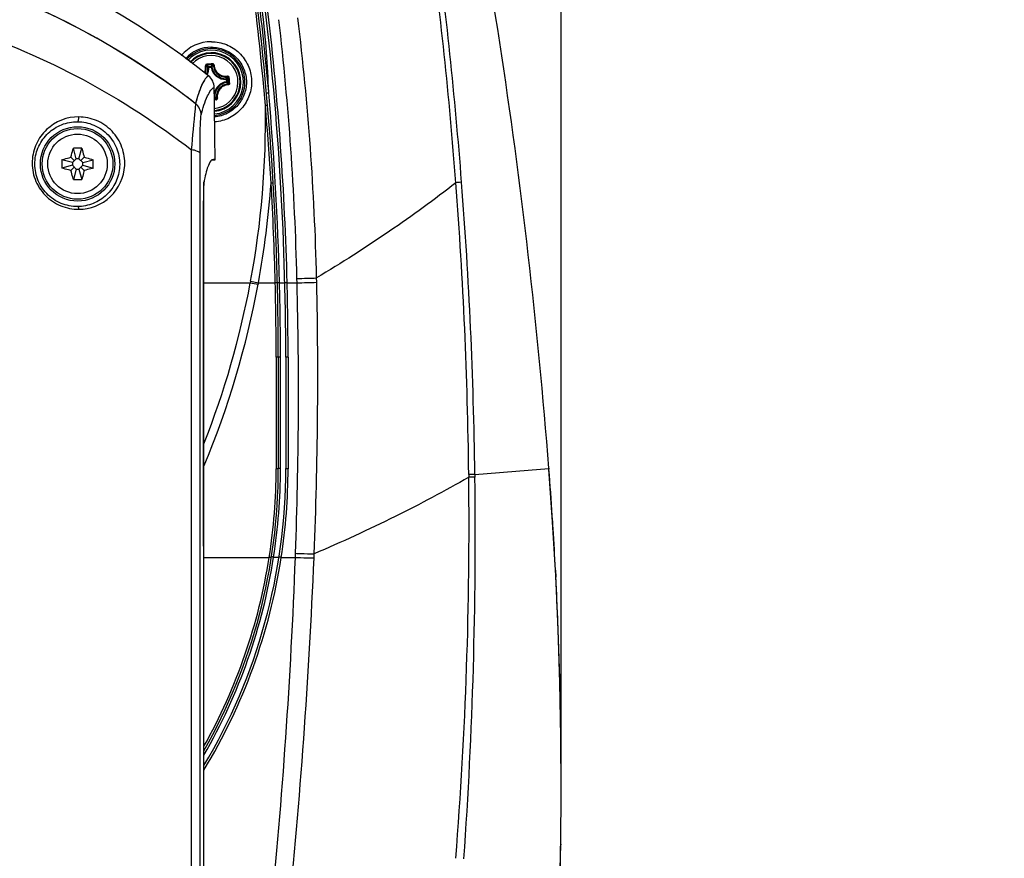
# Model space of a CAD drawing. Header units: millimetres. Extents: x 0 to 420, y 0 to 297.
# Tile 110 of 117: x 326 to 352, y 177 to 199. Entities that reach past the tile are written whole.
import ezdxf

# ---------------------------------------------------------------- set-up
doc = ezdxf.new("R2010")
doc.units = ezdxf.units.MM
doc.header["$LTSCALE"] = 23.1
doc.header["$PDMODE"] = 3
doc.header["$PDSIZE"] = 0.3125
doc.layers.get('0').update_dxf_attribs({"linetype": 'CONTINUOUS'})
doc.layers.get('Defpoints').update_dxf_attribs({"linetype": 'CONTINUOUS'})
for name, color, linetype in [('02___PRT_ALL_AXES', 7, 'CONTINUOUS'), ('06___PRT_ALL_SURFS', 7, 'CONTINUOUS'), ('DIM_PILOTEES', 7, 'CONTINUOUS')]:
    doc.layers.add(name, color=color, linetype=linetype)
doc.styles.get("Standard").update_dxf_attribs({"font": 'txt', "width": 0.7})
doc.dimstyles.new('DIMSTYLE_2', dxfattribs={"dimtxt": 2.5, "dimasz": 3.5, "dimexe": 2, "dimexo": 0, "dimtad": 1, "dimdec": 0, "dimlfac": 5, "dimdsep": 46, "dimtxsty": 'Standard', "dimblk": '_FILLED', "dimblk1": '_FILLED', "dimblk2": '_FILLED', "dimcen": 0.09, "dimazin": 2, "dimtp": 0.8, "dimtm": 0.8, "dimtfac": 1, "dimtdec": 0, "dimtofl": 0, "dimtmove": 0, "dimatfit": 3, "dimldrblk": '_FILLED', "dimfxl": 0, "dimtolj": 1, "dimarcsym": 0})
doc.dimstyles.new('DIMSTYLE_4', dxfattribs={"dimtxt": 2.5, "dimasz": 3.5, "dimexe": 2, "dimexo": 0, "dimtad": 1, "dimdec": 0, "dimlfac": 5, "dimdsep": 46, "dimtxsty": 'Standard', "dimblk": '_FILLED', "dimblk1": '_FILLED', "dimblk2": '_FILLED', "dimcen": 0.09, "dimazin": 2, "dimtp": 0.5, "dimtm": 0.5, "dimtfac": 1, "dimtdec": 0, "dimtofl": 0, "dimtmove": 0, "dimatfit": 3, "dimldrblk": '_FILLED', "dimfxl": 0, "dimtolj": 1, "dimarcsym": 0})
doc.dimstyles.new('DIMSTYLE_7', dxfattribs={"dimtxt": 2.5, "dimasz": 3.5, "dimexe": 2, "dimexo": 0, "dimgap": 2.5, "dimtad": 1, "dimdsep": 46, "dimtxsty": 'Standard', "dimblk": '_FILLED', "dimblk1": '_FILLED', "dimblk2": '_FILLED', "dimcen": 0.09, "dimazin": 2, "dimtp": 0.5, "dimtm": 0.5, "dimtfac": 1, "dimtofl": 0, "dimtmove": 0, "dimatfit": 3, "dimldrblk": '_FILLED', "dimfxl": 0, "dimtolj": 1, "dimarcsym": 0})

# ---------------------------------------------------------------- blocks, each defined once
blk = doc.blocks.new('_FILLED')
at = {"color": 0, "linetype": 'ByBlock'}
blk.add_solid([(0, 0), (-1, 0.1429), (-1, -0.1429)], dxfattribs=at)
blk = doc.blocks.new('*D5')
at = {"layer": 'DIM_PILOTEES', "color": 2, "linetype": 'Continuous'}
for p, q in [((332.469, 242.223), (398.391, 242.223)), ((396.391, 242.223), (396.391, 177.074)), ((396.392, 111.925), (396.391, 177.074)), ((339.008, 111.925), (398.392, 111.925))]:
    blk.add_line(p, q, dxfattribs=at)
at = {"layer": 'DIM_PILOTEES', "color": 2, "linetype": 'Continuous', "xscale": 3.5, "yscale": 3.5, "zscale": 3.5}
for p, rotation in [((396.391, 242.223), 90.00015233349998), ((396.392, 111.925), 270.0001523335)]:
    blk.add_blockref('_FILLED', p, dxfattribs=dict(at, rotation=rotation))
at = {"layer": 'DIM_PILOTEES', "color": 2, "linetype": 'Continuous', "insert": (393.266, 177.074), "char_height": 2.5, "width": 7.76786, "attachment_point": 2, "rotation": 90, "line_spacing_factor": 0.9}
blk.add_mtext('{\\ftxt;\\W0.0001;\\H0.0001;\\~}{\\ftxt;\\W2.0714285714;\\H2.5; }{\\ftxt;\\W0.0001;\\H0.0001;\\~}', dxfattribs=at)
blk = doc.blocks.new('*D8')
at = {"layer": 'DIM_PILOTEES', "color": 2, "linetype": 'Continuous'}
for p, q in [((294.486, 178.904), (294.486, 250.363)), ((340.498, 178.903), (340.498, 250.363)), ((294.486, 248.363), (317.492, 248.363)), ((340.498, 248.363), (317.492, 248.363))]:
    blk.add_line(p, q, dxfattribs=at)
at = {"layer": 'DIM_PILOTEES', "color": 2, "linetype": 'Continuous', "xscale": 3.5, "yscale": 3.5, "zscale": 3.5, "rotation": 180}
blk.add_blockref('_FILLED', (294.486, 248.363), dxfattribs=at)
at = {"layer": 'DIM_PILOTEES', "color": 2, "linetype": 'Continuous', "xscale": 3.5, "yscale": 3.5, "zscale": 3.5}
blk.add_blockref('_FILLED', (340.498, 248.363), dxfattribs=at)
at = {"layer": 'DIM_PILOTEES', "color": 2, "linetype": 'Continuous', "insert": (317.492, 251.488), "char_height": 2.5, "width": 8.57143, "attachment_point": 2, "line_spacing_factor": 0.9}
blk.add_mtext('{\\ftxt;\\W0.0001;\\H0.0001;\\~}{\\ftxt;\\W2.2857142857;\\H2.5; }{\\ftxt;\\W0.0001;\\H0.0001;\\~}', dxfattribs=at)
blk = doc.blocks.new('*D14')
at = {"layer": 'Defpoints', "color": 0, "linetype": 'Continuous'}
for p in [(271.755, 241.48), (318.665, 194.57), (271.755, 147.659), (365.576, 147.659)]:
    blk.add_point(p, dxfattribs=at)
at = {"layer": 'DIM_PILOTEES', "color": 0, "linetype": 'Continuous', "lineweight": -2}
for p, q in [((271.755, 147.659), (270.341, 146.245)), ((365.576, 147.659), (366.99, 146.245))]:
    blk.add_line(p, q, dxfattribs=at)
blk.add_arc((318.665, 194.57), 66.341, 318.02314, 221.97686, dxfattribs=at)
at = {"layer": 'DIM_PILOTEES', "color": 0, "linetype": 'Continuous', "lineweight": -2, "xscale": 3.5, "yscale": 3.5, "zscale": 3.5}
for p, rotation in [((271.755, 147.659), 313.4884311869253), ((365.576, 147.659), 226.5115688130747)]:
    blk.add_blockref('_FILLED', p, dxfattribs=dict(at, rotation=rotation))
at = {"layer": 'DIM_PILOTEES', "color": 0, "linetype": 'Continuous', "insert": (323.275, 266.597), "char_height": 2.5, "width": 14.28571, "attachment_point": 2, "rotation": 356.3382, "line_spacing_factor": 0.9}
blk.add_mtext('\\A1;{\\ftxt;\\W0.0001;\\H0.0001;\\~}{\\ftxt;\\W3.1428571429;\\H2.5; }{\\ftxt;\\W0.0001;\\H0.0001;\\~}{\\ftxt;\\W0.0001;\\H0.0001;\\~}{\\ftxt;\\W0.6666666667;\\H2.5; }{\\ftxt;\\W0.0001;\\H0.0001;\\~}', dxfattribs=at)

msp = doc.modelspace()

# ---------------------------------------------------------------- linework, layer by layer
at = {"color": 7, "linetype": 'Continuous'}
for p, q in [((331.0198, 198.2019), (331, 198.2008)), ((331.0178, 198.2217), (331.0823, 198.2281)), ((331.0198, 198.2019), (331.0178, 198.2217)), ((331.0198, 198.2019), (331.0843, 198.2083)), ((331.0843, 198.2083), (331.0823, 198.2281)), ((331.0843, 198.2083), (331.104, 198.2112)), ((331.4888, 197.8773), (331.4878, 197.8972)), ((331.4888, 197.8773), (331.5086, 197.8793)), ((331.4888, 197.8773), (331.4952, 197.8128)), ((331.5086, 197.8793), (331.515, 197.8148)), ((331.4952, 197.8128), (331.515, 197.8148)), ((331.4952, 197.8128), (331.4981, 197.7931)), ((331.1718, 197.4087), (331.1841, 197.4094)), ((331.2142, 197.3497), (331.1726, 197.3454)), ((331.2172, 197.3259), (331.1729, 197.3214)), ((327.4548, 195.7435), (327.3791, 196.0263)), ((327.5292, 195.7435), (327.605, 196.0263)), ((330.5562, 144.7048), (330.556, 195.9816)), ((327.3532, 195.6418), (327.0704, 195.7176)), ((327.404, 195.6926), (327.3149, 195.7817)), ((327.4548, 195.7435), (327.3532, 195.6418)), ((327.5292, 195.7435), (327.4548, 195.7435)), ((327.6309, 195.6418), (327.5292, 195.7435)), ((327.5801, 195.6926), (327.6691, 195.7817)), ((327.6309, 195.6418), (327.9137, 195.7176)), ((330.7873, 194.4401), (330.7869, 195.8803)), ((331.1129, 195.7146), (331.1931, 195.7146)), ((331.1702, 195.7194), (331.1462, 195.726)), ((331.1702, 195.7241), (331.1931, 195.7146)), ((331.1931, 195.7146), (331.193, 195.7266)), ((327.3532, 195.5674), (327.0704, 195.4916)), ((327.404, 195.5166), (327.3149, 195.4275)), ((327.3532, 195.6418), (327.3532, 195.5674)), ((327.3532, 195.5674), (327.4548, 195.4658)), ((327.4548, 195.4658), (327.3791, 195.183)), ((327.4548, 195.4658), (327.5292, 195.4658)), ((327.5292, 195.4658), (327.6309, 195.5674)), ((327.5292, 195.4658), (327.605, 195.183)), ((327.5801, 195.5166), (327.6691, 195.4275)), ((327.6309, 195.5674), (327.6309, 195.6418)), ((327.6309, 195.5674), (327.9137, 195.4916)), ((330.892, 124.9635), (330.892, 195.1195)), ((330.7918, 156.7207), (330.7873, 194.4401)), ((330.7883, 191.7436), (330.7874, 194.4354)), ((330.875, 194.6002), (330.892, 194.6002)), ((330.8744, 194.3071), (330.8784, 156.7207)), ((330.892, 192.4051), (332.1391, 192.4051)), ((332.1391, 192.4051), (332.3485, 192.3658)), ((332.1466, 192.4463), (332.356, 192.4051)), ((332.356, 192.4051), (332.8091, 192.4051)), ((332.8671, 192.4055), (332.867, 192.4055)), ((332.9249, 192.4074), (333.0671, 192.4074)), ((333.1292, 192.4051), (333.3965, 192.4051)), ((332.8342, 190.4045), (332.8342, 187.4042)), ((332.8921, 190.4051), (332.8921, 187.4051)), ((332.95, 187.406), (332.95, 190.4057)), ((333.0921, 190.4051), (333.0921, 187.4051)), ((333.1542, 190.4045), (333.1542, 187.4042)), ((338.1782, 187.2508), (339.6109, 187.3618)), ((339.6109, 187.3618), (340.1692, 187.4051)), ((340.1682, 187.4181), (340.1692, 187.4051)), ((340.1692, 187.4051), (340.1704, 187.3901)), ((330.892, 185.0179), (332.6475, 185.0179)), ((332.7655, 185.0249), (332.91, 185.0249)), ((332.9713, 185.0179), (333.3507, 185.0179)), ((340.3459, 184.6741), (340.356, 184.4902)), ((340.3468, 184.6741), (340.3563, 184.4902)), ((340.4584, 181.8247), (340.4689, 181.4439)), ((340.4595, 181.8247), (340.4661, 181.5633)), ((340.4661, 181.5633), (340.4689, 181.4439)), ((340.4891, 180.2797), (340.4918, 179.9832)), ((340.4897, 180.2797), (340.493, 179.9832)), ((340.4866, 177.3051), (340.4856, 177.2486)), ((340.4867, 177.3051), (340.4859, 177.2486))]:
    msp.add_line(p, q, dxfattribs=at)
for points in [[(330.8744, 194.4354), (330.8749, 190.4234), (330.8757, 186.3792), (330.8775, 178.1939)], [(330.7946, 153.3219), (330.7954, 157.6437), (330.7957, 161.9633), (330.7956, 166.2759), (330.795, 170.577), (330.7941, 174.8618), (330.7928, 179.1257), (330.7914, 183.364), (330.7883, 191.7436)], [(332.8342, 190.4045), (332.834, 189.9115), (332.8342, 189.4155), (332.8342, 188.9171), (332.8342, 188.4159), (332.8344, 187.9114), (332.8342, 187.4042)], [(332.95, 187.406), (332.9502, 187.913), (332.95, 188.4175), (332.95, 188.9186), (332.95, 189.4169), (332.9498, 189.9128), (332.95, 190.4057)], [(333.1542, 190.4045), (333.154, 189.9115), (333.1542, 189.4155), (333.1542, 188.9171), (333.1542, 188.4159), (333.1544, 187.9114), (333.1542, 187.4042)], [(330.8775, 178.1939), (330.8782, 174.0636), (330.8787, 169.914), (330.879, 165.7494), (330.8789, 161.5743), (330.8785, 157.3929), (330.8784, 156.7207)]]:
    msp.add_lwpolyline(points, dxfattribs=at)
for radius in [1.0009, 0.9509, 0.8]:
    msp.add_circle((327.492, 195.6046), radius, dxfattribs=at)
for centre, radius, start, end in [((186.562, 175.516), 154.0667, 4.430713, 13.008535), ((317.492, 181.0112), 21.6934, 51.42686, 128.57314), ((253.0063, 190.4037), 79.8257, 4.867037, 7.177185), ((253.0921, 190.4047), 79.8, 0.000309, 7.181064), ((253.1755, 190.4054), 79.7766, 5.124429, 7.184951), ((253.0921, 190.4047), 80, 0.000309, 7.181064), ((308.5863, 196.7683), 24.059, 1.81648, 6.95946), ((252.9938, 190.4031), 80.1603, 1.43113, 6.666273), ((331.092, 197.8051), 0.7909, 276.1459, 137.05664), ((331.092, 197.8051), 0.7905, 276.1482, 137.05101), ((331.092, 197.8051), 0.7701, 276.27242, 136.86968), ((331.092, 197.8051), 0.7142, 276.71035, 136.34076), ((330.622, 198.1897), 0.3122, 334.57016, 8.90628), ((330.6259, 198.1865), 0.3295, 334.03389, 8.97501), ((330.6324, 198.1813), 0.3681, 332.98479, 3.04416), ((333.3122, 175.5742), 22.8308, 95.70319, 95.89632), ((333.2964, 175.7384), 22.6419, 95.51148, 95.89781), ((330.3377, 197.4296), 1.044, 49.35089, 52.74023), ((330.6324, 198.1813), 0.388, 332.4994, 3.04458), ((333.3134, 175.5744), 22.8308, 95.51298, 95.70611), ((331.9057, 197.5862), 1.044, 138.66878, 142.05827), ((331.4682, 198.2648), 0.388, 188.36471, 273.04458), ((331.4682, 198.2648), 0.3681, 188.36512, 273.04411), ((330.7163, 198.5595), 1.0442, 319.35267, 322.74136), ((309.0247, 195.6007), 22.6425, 5.51154, 5.89786), ((308.8601, 195.5834), 22.832, 5.51347, 5.89977), ((317.6904, 180.5568), 21.1238, 52.09766, 54.26031), ((331.5517, 197.4289), 0.388, 98.36471, 169.33124), ((331.5517, 197.4289), 0.3681, 98.36517, 183.04411), ((330.8731, 196.9914), 1.0441, 48.66916, 52.05818), ((335.5725, 195.9474), 5.0713, 163.47003, 165.3934), ((331.8383, 198.1706), 1.0312, 229.75448, 232.75886), ((253.1906, 190.4063), 79.7593, 1.437612, 5.112823), ((308.77, 196.7932), 23.7773, 349.46606, 0.92337), ((251.1608, 190.1895), 81.6828, 3.437942, 4.90691), ((327.492, 193.1694), 2.8591, 89.99901, 92.26364), ((327.4921, 193.1694), 2.8591, 87.73636, 90.00099), ((329.9281, 195.6046), 2.8599, 177.73603, 182.26397), ((325.056, 195.6046), 2.8599, 357.73603, 2.26397), ((327.492, 198.0398), 2.8591, 267.73636, 270.00099), ((327.4921, 198.0398), 2.8591, 269.99901, 272.26364), ((335.659, 194.1594), 4.8649, 167.30703, 168.18779), ((308.5244, 196.7939), 24.2323, 349.56544, 355.96269), ((252.9878, 190.4028), 79.8464, 1.436954, 3.363754), ((349.0792, 194.4636), 18.2048, 179.27038, 179.66161), ((344.7469, 194.5197), 13.8721, 178.80263, 179.27433), ((352.9316, 194.4394), 22.0572, 179.65795, 180.01025), ((308.7835, 196.7882), 23.7633, 338.49581, 349.3712), ((308.5149, 196.7988), 24.2423, 337.38132, 349.46345), ((337.1442, 191.5169), 5.0833, 169.46551, 169.93736), ((336.9197, 191.5157), 4.6496, 168.97195, 169.46496), ((253.0762, 190.4041), 79.758, 0.000333, 1.437641), ((333.0864, 185.9876), 6.4218, 91.4413, 91.80776), ((253.1016, 190.4052), 79.8483, 0.000341, 1.436793), ((253.0761, 190.4041), 80.078, 0.000333, 1.431895), ((317.4921, 187.405), 15.4, 330.47548, 0.00031), ((317.4921, 187.405), 15.6, 329.20556, 0.00031), ((317.4902, 187.4042), 15.344, 351.05305, 0.00021), ((317.4937, 187.4059), 15.4563, 351.13854, 0.0003), ((317.4673, 187.4059), 15.6869, 351.24372, 359.99383), ((230.4968, 178.9026), 110.0015, 3.769211, 4.425233), ((230.4959, 178.9026), 110.0024, 3.591685, 3.769213), ((230.4988, 178.9028), 109.9995, 3.007529, 3.591683), ((317.4872, 187.4062), 15.4628, 330.10308, 351.14125), ((317.497, 187.4039), 15.6572, 328.81996, 351.23452), ((317.497, 187.4039), 15.3372, 330.85624, 351.05023), ((230.4986, 178.9028), 109.9997, 2.246585, 2.911604), ((230.497, 178.9027), 110.0013, 2.07751, 2.246581), ((230.4953, 178.9026), 110.003, 1.522173, 2.07751), ((230.4974, 178.9027), 110.0009, 0.717262, 1.323752), ((230.4984, 178.9027), 109.9999, 0.025997, 0.562822), ((230.4991, 178.9027), 109.9992, 359.83986, 0.025993), ((230.4985, 178.9027), 109.9998, 359.167815, 359.839859), ((230.4952, 178.9028), 110.0031, 358.493363, 359.138378)]:
    msp.add_arc(centre, radius, start, end, dxfattribs=at)
for points, knots in [([(330.6671, 197.2246), (328.7547, 198.7136), (324.3617, 201.0492), (319.4415, 201.7709), (316.9996, 201.7148)], [0, 0, 0, 0, 0.4980698, 1, 1, 1, 1]), ([(316.9996, 201.7148), (319.3095, 201.7679), (323.9598, 201.1283), (328.167, 199.0423), (330.0288, 197.7025)], [0, 0, 0, 0, 0.5018125, 1, 1, 1, 1]), ([(317.492, 200.3935), (319.8381, 200.3935), (324.5294, 199.6371), (328.7284, 197.3995), (330.5559, 195.9814)], [0, 0, 0, 0, 0.5035232, 1, 1, 1, 1]), ([(330.9668, 198.2843), (330.9614, 198.2837), (330.9506, 198.2803), (330.9377, 198.2695), (330.9302, 198.2545), (330.9296, 198.2433), (330.9305, 198.238)], [0, 0, 0, 0, 0.2521715, 0.5032795, 0.7524928, 1, 1, 1, 1]), ([(330.9305, 198.238), (330.9329, 198.2384), (330.9375, 198.239), (330.9438, 198.2393), (330.9482, 198.2391), (330.9509, 198.2385), (330.9514, 198.2379)], [0, 0, 0, 0, 0.3483462, 0.654783, 0.8796039, 1, 1, 1, 1]), ([(330.9698, 198.2605), (330.9645, 198.26), (330.9539, 198.2546), (330.9506, 198.243), (330.9514, 198.2379)], [0, 0, 0, 0, 0.5063588, 1, 1, 1, 1]), ([(331, 198.2008), (330.9961, 198.204), (330.9802, 198.2167), (330.9639, 198.229), (330.9514, 198.2379)], [0, 0, 0, 0, 0.2451242, 1, 1, 1, 1]), ([(330.9668, 198.2843), (330.9671, 198.2815), (330.9676, 198.2763), (330.9684, 198.2692), (330.9692, 198.264), (330.9695, 198.2613), (330.9698, 198.2605)], [0, 0, 0, 0, 0.3459249, 0.6615097, 0.8927306, 1, 1, 1, 1]), ([(331.0178, 198.2217), (331.013, 198.2211), (331.0033, 198.2161), (330.9997, 198.2057), (331, 198.2008)], [0, 0, 0, 0, 0.4999873, 1, 1, 1, 1]), ([(331.104, 198.2112), (331.1032, 198.2161), (331.0978, 198.2255), (331.0872, 198.2286), (331.0823, 198.2281)], [0, 0, 0, 0, 0.5, 1, 1, 1, 1]), ([(331.104, 198.2112), (331.1072, 198.2151), (331.1202, 198.2307), (331.1338, 198.2459), (331.1443, 198.2571)], [0, 0, 0, 0, 0.2451233, 1, 1, 1, 1]), ([(331.1648, 198.2616), (331.1645, 198.2669), (331.1617, 198.2777), (331.1514, 198.2909), (331.1367, 198.299), (331.1254, 198.3001), (331.12, 198.2996)], [0, 0, 0, 0, 0.247492, 0.4967236, 0.7478418, 1, 1, 1, 1]), ([(331.12, 198.2996), (331.1203, 198.2968), (331.1208, 198.2916), (331.1214, 198.2845), (331.1216, 198.2793), (331.1219, 198.2765), (331.1217, 198.2757)], [0, 0, 0, 0, 0.3459249, 0.6615097, 0.8927306, 1, 1, 1, 1]), ([(331.1443, 198.2571), (331.144, 198.2623), (331.1385, 198.2731), (331.1271, 198.2762), (331.1217, 198.2757)], [0, 0, 0, 0, 0.4936403, 1, 1, 1, 1]), ([(331.1648, 198.2614), (331.1623, 198.2613), (331.1577, 198.261), (331.1515, 198.2601), (331.1472, 198.259), (331.1447, 198.2579), (331.1443, 198.2571)], [0, 0, 0, 0, 0.3483521, 0.6548003, 0.8796106, 1, 1, 1, 1]), ([(331.1443, 198.2571), (331.1462, 198.2114), (331.1698, 198.1194), (331.2585, 198.0085), (331.3847, 197.9435), (331.4796, 197.9386), (331.5248, 197.9457)], [0, 0, 0, 0, 0.2489782, 0.5000009, 0.751023, 1, 1, 1, 1]), ([(331.1648, 198.2616), (331.1666, 198.2183), (331.1889, 198.1312), (331.2592, 198.0435), (331.333, 197.9953), (331.3949, 197.9714), (331.46, 197.9611), (331.5038, 197.9634), (331.5252, 197.9667)], [0, 0, 0, 0, 0.2481495, 0.4986162, 0.6247249, 0.7504886, 0.8756303, 1, 1, 1, 1]), ([(331.0181, 197.9714), (330.9818, 197.9542), (330.9104, 197.8803), (330.7783, 197.6339), (330.7129, 197.4001), (330.6671, 197.2246)], [0, 0, 0, 0, 0.1433426, 0.3518435, 1, 1, 1, 1]), ([(331.0183, 197.9713), (330.9463, 197.936), (330.8207, 197.7304), (330.7513, 197.5262), (330.7108, 197.3902)], [0, 0, 0, 0, 0.3610811, 1, 1, 1, 1]), ([(331.4877, 197.8972), (331.4909, 197.901), (331.5036, 197.9169), (331.5159, 197.9332), (331.5248, 197.9457)], [0, 0, 0, 0, 0.2451262, 1, 1, 1, 1]), ([(331.5086, 197.8793), (331.5081, 197.8842), (331.503, 197.8939), (331.4927, 197.8974), (331.4878, 197.8972)], [0, 0, 0, 0, 0.5, 1, 1, 1, 1]), ([(331.5249, 197.9667), (331.5253, 197.9642), (331.5259, 197.9597), (331.5263, 197.9534), (331.526, 197.9489), (331.5254, 197.9463), (331.5248, 197.9457)], [0, 0, 0, 0, 0.3482901, 0.6547011, 0.8795293, 1, 1, 1, 1]), ([(331.5474, 197.9273), (331.5469, 197.9326), (331.5415, 197.9433), (331.53, 197.9465), (331.5248, 197.9457)], [0, 0, 0, 0, 0.5063587, 1, 1, 1, 1]), ([(331.5712, 197.9303), (331.5701, 197.941), (331.5589, 197.9621), (331.5356, 197.9683), (331.5252, 197.9667)], [0, 0, 0, 0, 0.5035314, 1, 1, 1, 1]), ([(331.5712, 197.9303), (331.5685, 197.9301), (331.5632, 197.9295), (331.5561, 197.9287), (331.551, 197.9279), (331.5482, 197.9276), (331.5474, 197.9273)], [0, 0, 0, 0, 0.3459246, 0.6615116, 0.892731, 1, 1, 1, 1]), ([(330.8167, 196.9219), (330.8624, 197.0965), (330.9297, 197.3282), (331.0617, 197.5732), (331.1327, 197.6465), (331.1685, 197.6641)], [0, 0, 0, 0, 0.6480381, 0.8566745, 1, 1, 1, 1]), ([(331.5441, 197.7529), (331.4984, 197.7509), (331.4063, 197.7273), (331.2954, 197.6386), (331.2304, 197.5124), (331.2255, 197.4175), (331.2327, 197.3724)], [0, 0, 0, 0, 0.2490233, 0.5000886, 0.7510945, 1, 1, 1, 1]), ([(331.5486, 197.7324), (331.5054, 197.7305), (331.4182, 197.7082), (331.3132, 197.6243), (331.2516, 197.5048), (331.2469, 197.415), (331.2536, 197.3722)], [0, 0, 0, 0, 0.2488837, 0.5000874, 0.7512345, 1, 1, 1, 1]), ([(331.4981, 197.7931), (331.503, 197.7939), (331.5125, 197.7994), (331.5155, 197.8099), (331.515, 197.8148)], [0, 0, 0, 0, 0.4999999, 1, 1, 1, 1]), ([(331.4981, 197.7931), (331.502, 197.79), (331.5176, 197.7769), (331.5328, 197.7634), (331.5441, 197.7529)], [0, 0, 0, 0, 0.2451255, 1, 1, 1, 1]), ([(331.544, 197.7529), (331.5493, 197.7531), (331.56, 197.7586), (331.5632, 197.7701), (331.5626, 197.7754)], [0, 0, 0, 0, 0.4936404, 1, 1, 1, 1]), ([(331.5483, 197.7324), (331.5482, 197.7348), (331.5479, 197.7394), (331.547, 197.7457), (331.5459, 197.75), (331.5448, 197.7525), (331.544, 197.7529)], [0, 0, 0, 0, 0.3483534, 0.6547992, 0.879613, 1, 1, 1, 1]), ([(331.5486, 197.7324), (331.5592, 197.7329), (331.5807, 197.7436), (331.5875, 197.7665), (331.5865, 197.7771)], [0, 0, 0, 0, 0.4964412, 1, 1, 1, 1]), ([(331.5865, 197.7771), (331.5838, 197.7768), (331.5785, 197.7763), (331.5714, 197.7757), (331.5662, 197.7755), (331.5634, 197.7752), (331.5626, 197.7754)], [0, 0, 0, 0, 0.3459031, 0.6614749, 0.8926976, 1, 1, 1, 1]), ([(331.172, 197.3901), (331.1756, 197.3917), (331.1821, 197.3972), (331.1843, 197.4054), (331.1841, 197.4094)], [0, 0, 0, 0, 0.5004328, 1, 1, 1, 1]), ([(331.1841, 197.4094), (331.188, 197.4062), (331.2039, 197.3935), (331.2201, 197.3813), (331.2327, 197.3724)], [0, 0, 0, 0, 0.2451261, 1, 1, 1, 1]), ([(331.2142, 197.3497), (331.2196, 197.3502), (331.2302, 197.3556), (331.2334, 197.3672), (331.2327, 197.3724)], [0, 0, 0, 0, 0.5063585, 1, 1, 1, 1]), ([(331.2173, 197.3259), (331.217, 197.3287), (331.2164, 197.3339), (331.2157, 197.3411), (331.2148, 197.3462), (331.2146, 197.3489), (331.2142, 197.3497)], [0, 0, 0, 0, 0.3459262, 0.6615115, 0.8927319, 1, 1, 1, 1]), ([(331.2172, 197.3259), (331.2227, 197.3265), (331.2335, 197.3299), (331.2463, 197.3408), (331.2538, 197.3557), (331.2544, 197.3669), (331.2536, 197.3722)], [0, 0, 0, 0, 0.2521714, 0.5032793, 0.7524927, 1, 1, 1, 1]), ([(331.2536, 197.3722), (331.2512, 197.3718), (331.2466, 197.3712), (331.2403, 197.3709), (331.2359, 197.3711), (331.2332, 197.3717), (331.2327, 197.3724)], [0, 0, 0, 0, 0.3483465, 0.6547835, 0.8796046, 1, 1, 1, 1]), ([(332.6326, 197.5142), (332.6288, 197.5139), (332.6217, 197.5114), (332.611, 197.5108), (332.6011, 197.5104), (332.5925, 197.5097), (332.5855, 197.5095), (332.5801, 197.5095), (332.5772, 197.5093), (332.5751, 197.5098), (332.5751, 197.5102)], [0, 0, 0, 0, 0.1959168, 0.3831118, 0.5554079, 0.7056582, 0.8288594, 0.9202564, 0.9768425, 1, 1, 1, 1]), ([(330.6671, 197.2247), (330.6617, 197.176), (330.6174, 196.7632), (330.5846, 196.3492), (330.5521, 195.9844)], [0, 0, 0, 0, 0.1178612, 1, 1, 1, 1]), ([(332.604, 197.1789), (332.604, 197.1793), (332.6017, 197.1793), (332.599, 197.1796), (332.5931, 197.1794), (332.5859, 197.1792), (332.5769, 197.1788), (332.5629, 197.1779), (332.5518, 197.177), (332.5442, 197.1764)], [0, 0, 0, 0, 0.0209084, 0.0781691, 0.1705333, 0.2946202, 0.4457522, 0.6181533, 1, 1, 1, 1]), ([(327.5237, 196.8683), (327.2149, 196.8772), (326.727, 196.6761), (326.3579, 196.1588), (326.2391, 195.679), (326.318, 195.1772), (326.5945, 194.7392), (327.0217, 194.4463), (327.3595, 194.3853), (327.5237, 194.3834)], [0, 0, 0, 0, 0.2388807, 0.3598606, 0.4834099, 0.6110586, 0.7420961, 0.8730249, 1, 1, 1, 1]), ([(327.492, 196.7395), (327.5089, 196.7403), (327.5249, 196.8014), (327.5263, 196.8398), (327.5237, 196.8683)], [0, 0, 0, 0, 0.3707274, 1, 1, 1, 1]), ([(327.5237, 194.3834), (327.8292, 194.3784), (328.4646, 194.6371), (328.8166, 195.4163), (328.7171, 196.0655), (328.4449, 196.5048), (328.022, 196.7999), (327.687, 196.8646), (327.5237, 196.8683)], [0, 0, 0, 0, 0.2390709, 0.4789802, 0.6079892, 0.7404894, 0.8722058, 1, 1, 1, 1]), ([(330.7869, 195.8803), (330.7869, 196.0045), (330.7882, 196.2346), (330.7914, 196.5429), (330.8024, 196.7651), (330.8066, 196.8836), (330.8167, 196.922)], [0, 0, 0, 0, 0.3574914, 0.6624887, 0.8858421, 1, 1, 1, 1]), ([(327.492, 194.4564), (327.3412, 194.4554), (327.0307, 194.5157), (326.6381, 194.7841), (326.385, 195.1885), (326.3144, 195.6498), (326.4232, 196.0895), (326.683, 196.4488), (327.0553, 196.686), (327.3468, 196.7405), (327.492, 196.7395)], [0, 0, 0, 0, 0.1265105, 0.2571667, 0.3879636, 0.5152156, 0.6381885, 0.7583993, 0.8781894, 1, 1, 1, 1]), ([(327.492, 196.7395), (327.642, 196.7385), (327.9496, 196.6749), (328.3377, 196.4042), (328.5868, 195.9994), (328.6539, 195.5397), (328.5442, 195.1049), (328.2886, 194.7509), (327.9234, 194.5145), (327.6361, 194.4573), (327.492, 194.4564)], [0, 0, 0, 0, 0.12679, 0.2576525, 0.3893616, 0.5174021, 0.6401439, 0.7593158, 0.8781535, 1, 1, 1, 1]), ([(327.3149, 195.7817), (327.3197, 195.8024), (327.3391, 195.8844), (327.3608, 195.9659), (327.3791, 196.0263)], [0, 0, 0, 0, 0.2521597, 1, 1, 1, 1]), ([(327.605, 196.0263), (327.6111, 196.0063), (327.6346, 195.9254), (327.6549, 195.8435), (327.6691, 195.7817)], [0, 0, 0, 0, 0.2475301, 1, 1, 1, 1]), ([(330.7869, 195.8803), (330.7828, 195.9107), (330.6886, 195.9627), (330.6089, 195.9768), (330.5521, 195.9844)], [0, 0, 0, 0, 0.3486013, 1, 1, 1, 1]), ([(327.0704, 195.7176), (327.0904, 195.7236), (327.1713, 195.7472), (327.2531, 195.7675), (327.3149, 195.7817)], [0, 0, 0, 0, 0.2475295, 1, 1, 1, 1]), ([(327.6691, 195.7817), (327.6899, 195.777), (327.7719, 195.7575), (327.8534, 195.7359), (327.9137, 195.7176)], [0, 0, 0, 0, 0.2521607, 1, 1, 1, 1]), ([(331.1462, 195.7249), (331.0899, 195.7275), (331.0182, 195.5966), (330.9632, 195.4332), (330.9295, 195.3019), (330.913, 195.2284)], [0, 0, 0, 0, 0.3006583, 0.598391, 1, 1, 1, 1]), ([(327.3149, 195.4275), (327.2942, 195.4323), (327.2122, 195.4517), (327.1307, 195.4734), (327.0704, 195.4916)], [0, 0, 0, 0, 0.2521607, 1, 1, 1, 1]), ([(327.9137, 195.4916), (327.8937, 195.4856), (327.8128, 195.4621), (327.7309, 195.4418), (327.6691, 195.4275)], [0, 0, 0, 0, 0.2475295, 1, 1, 1, 1]), ([(327.3791, 195.183), (327.373, 195.203), (327.3495, 195.2839), (327.3292, 195.3657), (327.3149, 195.4275)], [0, 0, 0, 0, 0.2475301, 1, 1, 1, 1]), ([(327.6691, 195.4275), (327.6644, 195.4068), (327.645, 195.3248), (327.6233, 195.2433), (327.605, 195.183)], [0, 0, 0, 0, 0.2521597, 1, 1, 1, 1]), ([(330.8838, 194.9974), (330.8831, 194.9836), (330.8805, 194.921), (330.8789, 194.8584), (330.8778, 194.8096)], [0, 0, 0, 0, 0.2203157, 1, 1, 1, 1]), ([(330.8971, 195.1553), (330.8955, 195.1474), (330.8882, 195.095), (330.8858, 195.0422), (330.8838, 194.9974)], [0, 0, 0, 0, 0.1519736, 1, 1, 1, 1]), ([(332.7544, 195.09), (332.7544, 195.0904), (332.7521, 195.0899), (332.7496, 195.0904), (332.744, 195.09), (332.7371, 195.0899), (332.7284, 195.0895), (332.7148, 195.0888), (332.704, 195.0882), (332.6966, 195.0878)], [0, 0, 0, 0, 0.0194164, 0.0759005, 0.1675968, 0.2911718, 0.4421142, 0.6148672, 1, 1, 1, 1]), ([(327.492, 194.4564), (327.5028, 194.4559), (327.5184, 194.4241), (327.5221, 194.3999), (327.5237, 194.3834)], [0, 0, 0, 0, 0.3926069, 1, 1, 1, 1]), ([(332.8669, 192.407), (332.867, 192.4066), (332.8646, 192.4073), (332.8622, 192.4064), (332.8565, 192.4066), (332.8496, 192.4062), (332.8409, 192.406), (332.8273, 192.4056), (332.8165, 192.4053), (332.8091, 192.4051)], [0, 0, 0, 0, 0.0190932, 0.075522, 0.167242, 0.2908833, 0.4419131, 0.6147553, 1, 1, 1, 1]), ([(332.8838, 192.4062), (332.8816, 192.4061), (332.876, 192.4058), (332.8704, 192.406), (332.8671, 192.4055)], [0, 0, 0, 0, 0.3972185, 1, 1, 1, 1]), ([(333.1292, 192.4051), (333.1213, 192.4049), (333.1098, 192.4046), (333.0953, 192.4044), (333.0859, 192.4041), (333.0784, 192.4042), (333.0722, 192.4036), (333.0696, 192.4044), (333.0671, 192.4036), (333.0671, 192.404)], [0, 0, 0, 0, 0.3799969, 0.5528635, 0.7049068, 0.8299967, 0.923124, 0.9805511, 1, 1, 1, 1]), ([(332.8921, 190.4051), (332.8921, 190.4048), (332.8897, 190.4054), (332.8873, 190.4046), (332.8816, 190.4049), (332.8748, 190.4047), (332.866, 190.4047), (332.8524, 190.4046), (332.8416, 190.4045), (332.8342, 190.4045)], [0, 0, 0, 0, 0.0191306, 0.0755657, 0.1672829, 0.2909163, 0.4419358, 0.6147677, 1, 1, 1, 1]), ([(332.95, 190.4057), (332.9425, 190.4057), (332.9318, 190.4057), (332.9181, 190.4056), (332.9094, 190.4056), (332.9025, 190.4053), (332.8968, 190.4056), (332.8944, 190.4049), (332.8921, 190.4055), (332.8921, 190.4051)], [0, 0, 0, 0, 0.3852323, 0.5580641, 0.7090836, 0.832717, 0.9244342, 0.9808693, 1, 1, 1, 1]), ([(333.1542, 190.4045), (333.1463, 190.4045), (333.1348, 190.4045), (333.1203, 190.4046), (333.1109, 190.4046), (333.1034, 190.4049), (333.0972, 190.4046), (333.0946, 190.4054), (333.0921, 190.4047), (333.0921, 190.4051)], [0, 0, 0, 0, 0.3799607, 0.5528177, 0.7048561, 0.8299455, 0.9230768, 0.9805145, 1, 1, 1, 1]), ([(332.8921, 187.4051), (332.8921, 187.4047), (332.8898, 187.4053), (332.8873, 187.4045), (332.8816, 187.4047), (332.8748, 187.4044), (332.8661, 187.4044), (332.8524, 187.4043), (332.8416, 187.4042), (332.8342, 187.4042)], [0, 0, 0, 0, 0.019256, 0.0757198, 0.1674387, 0.2910579, 0.4420518, 0.6148498, 1, 1, 1, 1]), ([(332.95, 187.406), (332.9426, 187.406), (332.9318, 187.406), (332.9181, 187.4058), (332.9094, 187.4058), (332.9025, 187.4055), (332.8968, 187.4057), (332.8944, 187.405), (332.8921, 187.4055), (332.8921, 187.4051)], [0, 0, 0, 0, 0.3851501, 0.5579481, 0.7089419, 0.8325611, 0.9242799, 0.9807438, 1, 1, 1, 1]), ([(333.1542, 187.4042), (333.1463, 187.4042), (333.1349, 187.4042), (333.1203, 187.4044), (333.1109, 187.4044), (333.1034, 187.4047), (333.0972, 187.4045), (333.0946, 187.4053), (333.0921, 187.4047), (333.0921, 187.4051)], [0, 0, 0, 0, 0.3798859, 0.5527114, 0.7047256, 0.8298011, 0.9229335, 0.9803976, 1, 1, 1, 1]), ([(332.7047, 185.0097), (332.7046, 185.0094), (332.7024, 185.0102), (332.6999, 185.0099), (332.6943, 185.011), (332.6875, 185.0118), (332.6789, 185.0131), (332.6654, 185.0151), (332.6548, 185.0167), (332.6475, 185.0179)], [0, 0, 0, 0, 0.0192193, 0.0756413, 0.1673083, 0.2908771, 0.4418386, 0.6146418, 1, 1, 1, 1]), ([(332.7655, 185.0249), (332.7582, 185.0261), (332.7475, 185.0277), (332.734, 185.0297), (332.7255, 185.031), (332.7186, 185.0318), (332.7131, 185.0329), (332.7106, 185.0325), (332.7084, 185.0334), (332.7083, 185.033)], [0, 0, 0, 0, 0.3853556, 0.5581584, 0.7091198, 0.8326889, 0.9243564, 0.980779, 1, 1, 1, 1]), ([(332.9713, 185.0179), (332.9636, 185.0191), (332.9522, 185.0208), (332.9378, 185.0232), (332.9285, 185.0247), (332.9212, 185.0261), (332.915, 185.0268), (332.9125, 185.028), (332.9099, 185.0278), (332.91, 185.0282)], [0, 0, 0, 0, 0.3796974, 0.5525289, 0.704586, 0.8297194, 0.9229057, 0.9804037, 1, 1, 1, 1])]:
    msp.add_open_spline(points, degree=3, knots=knots, dxfattribs=at)
for points in [[(331.1685, 197.6642), (331.1671, 197.7782), (331.1073, 197.9003), (331.0182, 197.9714)], [(331.193, 195.7266), (331.185, 196.3724), (331.1769, 197.0183), (331.1685, 197.6642)], [(332.6326, 197.5142), (332.6339, 197.5197), (332.6334, 197.5254), (332.6332, 197.5309)], [(330.8167, 196.9219), (330.8147, 197.0345), (330.755, 197.1544), (330.6671, 197.2247)]]:
    msp.add_open_spline(points, degree=3, dxfattribs=at)
at = {"layer": '02___PRT_ALL_AXES', "color": 7, "linetype": 'Continuous'}
for centre, radius, start, end in [((331.0922, 197.8118), 1.0803, 90.00702, 139.10371), ((331.092, 197.803), 0.941, 89.99919, 137.99855), ((331.092, 197.8051), 0.9013, 275.47844, 137.85959), ((331.092, 197.8051), 0.8614, 275.69975, 137.59377)]:
    msp.add_arc(centre, radius, start, end, dxfattribs=at)
for points, knots in [([(331.092, 198.8922), (331.2291, 198.8922), (331.5062, 198.8386), (331.8593, 198.6096), (332.1019, 198.2653), (332.1985, 197.8555), (332.1357, 197.4392), (331.922, 197.0761), (331.5887, 196.8189), (331.317, 196.7429), (331.1803, 196.7317)], [0, 0, 0, 0, 0.1250648, 0.2500803, 0.3750358, 0.4999627, 0.6249062, 0.7498953, 0.8749319, 1, 1, 1, 1]), ([(331.092, 198.744), (331.2109, 198.744), (331.4511, 198.6978), (331.7578, 198.5001), (331.9694, 198.2026), (332.055, 197.8478), (332.0025, 197.4866), (331.8192, 197.1707), (331.532, 196.9455), (331.297, 196.8774), (331.1786, 196.8665)], [0, 0, 0, 0, 0.1250894, 0.2501124, 0.3750535, 0.4999544, 0.6248763, 0.7498595, 0.874908, 1, 1, 1, 1])]:
    msp.add_open_spline(points, degree=3, knots=knots, dxfattribs=at)
at = {"layer": '06___PRT_ALL_SURFS', "color": 7, "linetype": 'Continuous'}
for p, q in [((333.9249, 192.42), (333.9219, 192.5365)), ((333.9247, 192.42), (333.9221, 192.5365)), ((333.3965, 192.4051), (333.3936, 192.522)), ((338.0139, 187.2471), (338.0147, 187.1747)), ((338.1782, 187.2508), (338.1791, 187.1783)), ((340.2706, 185.9773), (340.1692, 187.4051)), ((340.2706, 185.9773), (340.1704, 187.3901)), ((340.3541, 184.5324), (340.2706, 185.9773)), ((333.3507, 185.0179), (333.3547, 185.1276)), ((333.8526, 185.0029), (333.8572, 185.1127)), ((333.8527, 185.0029), (333.857, 185.1127)), ((340.4187, 183.0864), (340.3541, 184.5324)), ((340.4642, 181.6395), (340.4187, 183.0864)), ((340.4907, 180.192), (340.4642, 181.6395)), ((340.4982, 178.7441), (340.4907, 180.192)), ((340.4866, 177.2961), (340.4982, 178.7441)), ((340.4559, 175.8484), (340.4866, 177.2961))]:
    msp.add_line(p, q, dxfattribs=at)
for centre, radius, start, end in [((219.9569, 186.1004), 118.0545, 4.370782, 7.732227), ((212.7253, 185.4492), 125.469, 4.416341, 7.574593), ((256.2213, 190.6209), 77.1957, 1.411162, 6.593203), ((260.5178, 190.7628), 73.4258, 1.384157, 6.857768), ((216.7071, 185.8353), 121.3151, 0.666794, 4.378664), ((216.4075, 185.6669), 121.781, 0.745193, 4.447585), ((330.7784, 297.6229), 105.1335, 271.425384, 271.713532), ((215.8026, 189.4413), 117.6312, 357.898432, 1.443777), ((331.2055, 279.7408), 87.3631, 271.437083, 271.783626), ((217.421, 189.8427), 116.5322, 357.673752, 1.267302), ((224.3871, 185.9129), 113.6347, 355.461907, 0.636243), ((213.944, 185.6045), 124.245, 355.985893, 0.725773), ((184.0855, 190.5182), 149.3665, 354.160544, 357.889626), ((176.1617, 191.5381), 157.8262, 354.084681, 357.626858)]:
    msp.add_arc(centre, radius, start, end, dxfattribs=at)
for points, knots in [([(337.668, 195.0974), (337.0896, 194.6421), (335.8651, 193.7506), (334.5882, 192.9369), (333.9221, 192.5365)], [0, 0, 0, 0, 0.4864418, 1, 1, 1, 1]), ([(337.8217, 195.1107), (337.8149, 195.11), (337.7637, 195.1053), (337.7125, 195.1011), (337.668, 195.0974)], [0, 0, 0, 0, 0.1331799, 1, 1, 1, 1]), ([(338.1782, 187.2508), (338.1702, 187.2505), (338.1154, 187.249), (338.0606, 187.248), (338.0139, 187.2471)], [0, 0, 0, 0, 0.1463118, 1, 1, 1, 1]), ([(338.0147, 187.1747), (337.3659, 186.8017), (335.9974, 186.0767), (334.5908, 185.4296), (333.8572, 185.1127)], [0, 0, 0, 0, 0.4835983, 1, 1, 1, 1]), ([(338.1791, 187.1783), (338.1711, 187.178), (338.1163, 187.1766), (338.0615, 187.1756), (338.0147, 187.1747)], [0, 0, 0, 0, 0.1464322, 1, 1, 1, 1]), ([(333.3547, 185.1276), (333.4003, 185.126), (333.5678, 185.1201), (333.7353, 185.1152), (333.8572, 185.1127)], [0, 0, 0, 0, 0.2723338, 1, 1, 1, 1]), ([(333.3507, 185.0179), (333.3962, 185.0162), (333.5635, 185.0104), (333.7308, 185.0055), (333.8526, 185.0029)], [0, 0, 0, 0, 0.2722763, 1, 1, 1, 1])]:
    msp.add_open_spline(points, degree=3, knots=knots, dxfattribs=at)

# ---------------------------------------------------------------- dimensions: what is measured, and where the dimension line sits
at = {"layer": 'DIM_PILOTEES', "color": 2, "linetype": 'Continuous'}
dim = msp.add_angular_dim_3p(base=(271.7552, 241.48), center=(318.6655, 194.5697), p1=(365.5757, 147.6594), p2=(271.7552, 147.6594), text='{\\ftxt;\\W0.0001;\\H0.0001;\\~}{\\ftxt;\\W3.1428571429;\\H2.5; }{\\ftxt;\\W0.0001;\\H0.0001;\\~}{\\ftxt;\\W0.0001;\\H0.0001;\\~}{\\ftxt;\\W0.6666666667;\\H2.5; }{\\ftxt;\\W0.0001;\\H0.0001;\\~}', dimstyle='DIMSTYLE_7', dxfattribs=at)
dim.commit()
dim.dimension.update_dxf_attribs({"geometry": '*D14', "text_midpoint": (322.9024, 260.7754), "dimtype": 165})
dim = msp.add_linear_dim(base=(340.4983, 248.3632), p1=(294.486, 178.9037), p2=(340.4983, 178.9027), text='{\\ftxt;\\W0.0001;\\H0.0001;\\~}{\\ftxt;\\W2.2857142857;\\H2.5; }{\\ftxt;\\W0.0001;\\H0.0001;\\~}', dimstyle='DIMSTYLE_4', dxfattribs=at)
dim.commit()
dim.dimension.update_dxf_attribs({"geometry": '*D8', "text_midpoint": (317.135, 248.3632), "dimtype": 160})
dim = msp.add_linear_dim(base=(396.3915, 111.9248), p1=(332.4692, 242.223), p2=(339.0076, 111.9246), angle=270.00015, text='{\\ftxt;\\W0.0001;\\H0.0001;\\~}{\\ftxt;\\W2.0714285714;\\H2.5; }{\\ftxt;\\W0.0001;\\H0.0001;\\~}', dimstyle='DIMSTYLE_2', dxfattribs=at)
dim.commit()
dim.dimension.update_dxf_attribs({"geometry": '*D5', "text_midpoint": (396.3913, 176.7168), "dimtype": 160})

doc.saveas('drawing.dxf')
